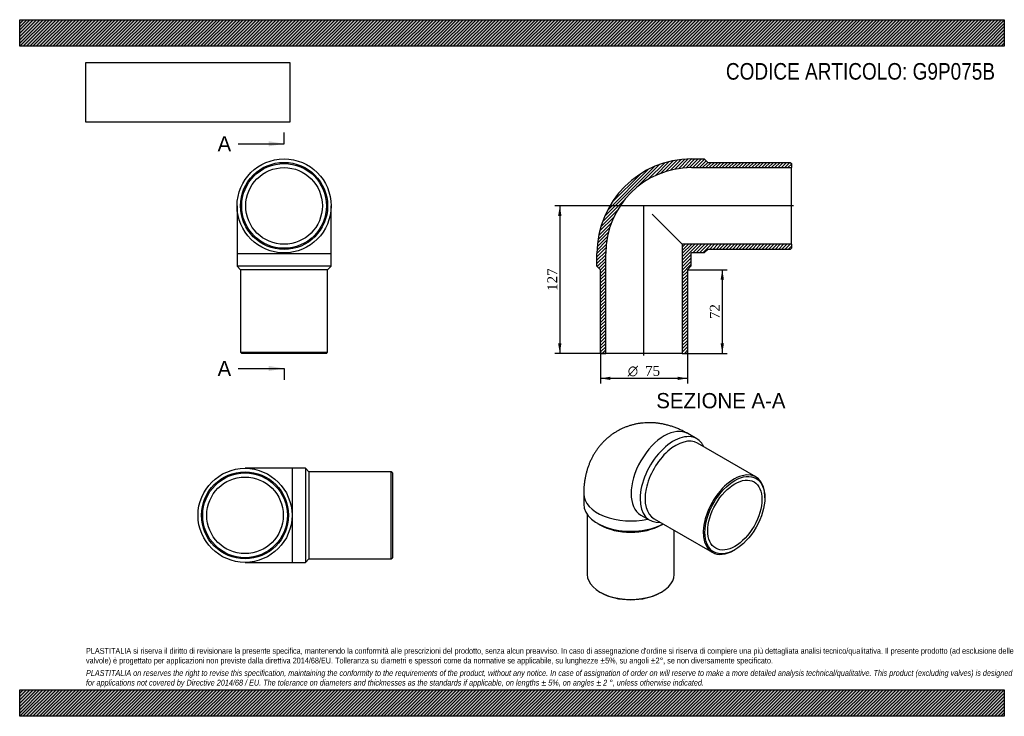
# Model space of a CAD drawing. Header units: millimetres. Extents: x 0 to 849, y 0 to 600.
import ezdxf
from ezdxf.enums import TextEntityAlignment as Align
from ezdxf.lldxf.tags import DXFTag

# ---------------------------------------------------------------- set-up
doc = ezdxf.new("R2010")
doc.units = ezdxf.units.MM
doc.header["$LTSCALE"] = 2.857143
for name, color, linetype in [('Default', 7, 'Continuous'), ('DV4_Default', 7, 'Continuous'), ('G9P075B', 7, 'Continuous')]:
    doc.layers.add(name, color=color, linetype=linetype)
doc.styles.add('SEACAD_Solid_Edge_ANSI', font='seans.ttf')
doc.styles.add('SEACAD_Solid_Edge_ANSI1_Symbols', font='semeca1.ttf')
doc.styles.add('SEACAD_Times_New_Roman', font='times.ttf')
tags = doc.linetypes.add('CENTER2', pattern=[28.575, 19.05, -3.175, 3.175, -3.175]).pattern_tags.tags
tags[10:11] = [DXFTag(74, 4), DXFTag(75, 0), DXFTag(340, '0'), DXFTag(46, 0.0), DXFTag(50, 0.0), DXFTag(44, 0.0), DXFTag(45, 0.0)]
tags[8:9] = [DXFTag(74, 4), DXFTag(75, 0), DXFTag(340, '0'), DXFTag(46, 0.0), DXFTag(50, 0.0), DXFTag(44, 0.0), DXFTag(45, 0.0)]
tags[6:7] = [DXFTag(74, 4), DXFTag(75, 0), DXFTag(340, '0'), DXFTag(46, 0.0), DXFTag(50, 0.0), DXFTag(44, 0.0), DXFTag(45, 0.0)]
tags[4:5] = [DXFTag(74, 4), DXFTag(75, 0), DXFTag(340, '0'), DXFTag(46, 0.0), DXFTag(50, 0.0), DXFTag(44, 0.0), DXFTag(45, 0.0)]
doc.dimstyles.new('ANSImm', dxfattribs={"dimtxt": 8.571429, "dimasz": 8.571429, "dimexe": 4.285714, "dimexo": 0, "dimgap": 2.142857, "dimtad": 1, "dimdsep": 46, "dimtxsty": 'SEACAD_Times_New_Roman', "dimblk1": '_SE_FILLED', "dimblk2": '_SE_FILLED', "dimsah": 1, "dimcen": 4.285714, "dimazin": 0, "dimtfac": 0.85, "dimtdec": 3, "dimtofl": 0, "dimtmove": 0, "dimatfit": 3, "dimfxl": 1, "dimarcsym": 0})
picture_1 = doc.add_image_def('image1.jpg', size_in_pixel=(4302, 1260))

# ---------------------------------------------------------------- blocks, each defined once
blk = doc.blocks.new('SE')
at = {"layer": 'G9P075B', "color": 7, "linetype": 'Continuous'}
for p, q in [((187.35, 439.61), (187.35, 398.61)), ((268.35, 398.61), (268.35, 439.61)), ((187.35, 398.61), (268.35, 398.61)), ((187.35, 398.61), (187.35, 387.61)), ((268.35, 387.61), (268.35, 398.61)), ((268.35, 387.61), (187.35, 387.61)), ((187.35, 387.61), (190.35, 384.61)), ((265.35, 384.61), (190.35, 384.61)), ((190.35, 384.61), (190.35, 313.61)), ((265.35, 384.61), (268.35, 387.61)), ((265.35, 313.61), (265.35, 384.61)), ((190.35, 313.61), (265.35, 313.61)), ((190.35, 313.61), (191.35, 312.61)), ((264.35, 312.61), (191.35, 312.61)), ((264.35, 312.61), (265.35, 313.61))]:
    blk.add_line(p, q, dxfattribs=at)
for radius in [40.5, 37.5, 36.5, 33]:
    blk.add_circle((227.85, 439.61), radius, dxfattribs=at)
blk = doc.blocks.new('SE1')
at = {"layer": 'G9P075B', "color": 7, "linetype": 'Continuous'}
for p, q in [((583.59, 239), (575.81, 243.49)), ((634.41, 206.19), (584.21, 235.17)), ((486.07, 191.68), (486.07, 182.69)), ((642.18, 188.21), (642.18, 189.02)), ((489.07, 173.86), (489.07, 122.27)), ((535.31, 173.34), (543.09, 168.85)), ((546.71, 170.22), (596.91, 141.24)), ((497.93, 166.16), (500.05, 164.93)), ((553.09, 164.93), (554.48, 165.74)), ((564.07, 122.27), (564.07, 160.2)), ((615.66, 143.09), (616.37, 143.5)), ((500.05, 106.96), (500.76, 106.56)), ((552.38, 106.56), (553.09, 106.96))]:
    blk.add_line(p, q, dxfattribs=at)
for centre, major_axis, start_param, end_param in [((555.56, 208.41), (-20.25, -35.07), 3.141593, 6.283185), ((563.34, 203.92), (20.25, 35.07), 0, 3.528909), ((565.46, 202.7), (18.75, 32.48), 0, 3.141593), ((563.34, 203.92), (20.25, 35.07), 5.895869, 6.283185), ((615.66, 173.71), (-18.75, -32.48), 2.356194, 6.283185), ((526.57, 191.68), (-40.5, 0), 6.283172, 6.283185), ((526.57, 191.68), (-40.5, 0), 0, 1.942639), ((526.57, 182.69), (40.5, 0), 3.141593, 5.472278), ((526.57, 180.24), (37.5, 0), 3.926991, 5.497787), ((615.66, 173.71), (-18.75, -32.48), 0, 0.785398), ((526.57, 122.27), (-37.5, 0), 0, 3.141593), ((526.57, 121.46), (36.5, 0), 3.926991, 5.497787)]:
    blk.add_ellipse(centre, major_axis=major_axis, ratio=0.57735, start_param=start_param, end_param=end_param, dxfattribs=at)
for major_axis in [(18.25, 31.61), (16.5, 28.58)]:
    blk.add_ellipse((616.37, 173.3), major_axis=major_axis, ratio=0.57735, dxfattribs=at)
blk.add_open_spline([(575.81, 243.49), (575.12, 243.88), (573.62, 244.73), (570.92, 246.11), (567.9, 247.49), (564.83, 248.73), (561.75, 249.81), (558.65, 250.72), (555.56, 251.47), (552.48, 252.07), (549.41, 252.5), (546.35, 252.77), (543.33, 252.89), (540.33, 252.85), (537.36, 252.65), (534.44, 252.31), (531.56, 251.82), (528.73, 251.18), (525.95, 250.41), (523.24, 249.49), (520.59, 248.44), (518.01, 247.25), (515.5, 245.94), (513.07, 244.5), (510.73, 242.94), (508.47, 241.27), (506.31, 239.48), (504.24, 237.59), (502.27, 235.59), (500.4, 233.49), (498.64, 231.3), (496.98, 229.01), (495.43, 226.64), (493.99, 224.18), (492.67, 221.64), (491.46, 219.02), (490.36, 216.32), (489.39, 213.54), (488.53, 210.69), (487.8, 207.78), (487.19, 204.79), (486.71, 201.73), (486.36, 198.61), (486.14, 195.49), (486.07, 193.09), (486.07, 191.91), (486.07, 191.68)], degree=3, knots=[0, 0, 0, 0, 0.016806, 0.043031, 0.069166, 0.095055, 0.120658, 0.145949, 0.170915, 0.195554, 0.219875, 0.243889, 0.267617, 0.291077, 0.314292, 0.337285, 0.360076, 0.382687, 0.405138, 0.427449, 0.449639, 0.471727, 0.493731, 0.515669, 0.537558, 0.559411, 0.581247, 0.603086, 0.624946, 0.646848, 0.668813, 0.690864, 0.713022, 0.735313, 0.757761, 0.780392, 0.803231, 0.826303, 0.849633, 0.873241, 0.897142, 0.921348, 0.94586, 0.970671, 0.995129, 1, 1, 1, 1], dxfattribs=at)
blk = doc.blocks.new('SE2')
at = {"layer": 'G9P075B', "color": 7, "linetype": 'Continuous'}
for p, q in [((235.2, 213.6), (194.2, 213.6)), ((235.2, 132.6), (235.2, 213.6)), ((246.2, 213.6), (235.2, 213.6)), ((246.2, 213.6), (246.2, 132.6)), ((249.2, 210.6), (246.2, 213.6)), ((249.2, 210.6), (249.2, 135.6)), ((320.2, 210.6), (249.2, 210.6)), ((320.2, 135.6), (320.2, 210.6)), ((321.2, 209.6), (320.2, 210.6)), ((321.2, 209.6), (321.2, 136.6)), ((320.2, 135.6), (321.2, 136.6)), ((194.2, 132.6), (235.2, 132.6)), ((235.2, 132.6), (246.2, 132.6)), ((246.2, 132.6), (249.2, 135.6)), ((249.2, 135.6), (320.2, 135.6))]:
    blk.add_line(p, q, dxfattribs=at)
for radius in [40.5, 37.5, 36.5, 33]:
    blk.add_circle((194.2, 173.1), radius, dxfattribs=at)
blk = doc.blocks.new('SE4')
at = {"color": 7, "linetype": 'Continuous', "style": 'SEACAD_Solid_Edge_ANSI'}
blk.add_text('A', height=13.14, dxfattribs=at).set_placement((170.54, 499.68), align=Align.TOP_LEFT)
blk = doc.blocks.new('SE5')
at = {"color": 7, "linetype": 'Continuous', "style": 'SEACAD_Solid_Edge_ANSI'}
blk.add_text('A', height=13.14, dxfattribs=at).set_placement((170.54, 306.17), align=Align.TOP_LEFT)
blk = doc.blocks.new('SEANNOT_GROUP')
at = {"linetype": 'Continuous'}
blk.add_hatch(color=7, dxfattribs=at).paths.add_polyline_path([(214.71, 490.91), (227.85, 493.11), (214.71, 495.3)])
at = {"color": 7, "linetype": 'Continuous'}
blk.add_lwpolyline([(188.42, 493.11), (227.85, 493.11)], dxfattribs=at)
blk = doc.blocks.new('SEANNOT_GROUP1')
at = {"linetype": 'Continuous'}
blk.add_hatch(color=7, dxfattribs=at).paths.add_polyline_path([(214.71, 297.4), (227.85, 299.59), (214.71, 301.79)])
at = {"color": 7, "linetype": 'Continuous'}
blk.add_lwpolyline([(188.42, 299.59), (227.85, 299.59)], dxfattribs=at)
blk = doc.blocks.new('SE3')
at = {"layer": 'Default', "color": 7, "linetype": 'CENTER2'}
for p, q in [((227.85, 493.11), (227.85, 502.96)), ((227.85, 299.59), (227.85, 289.74))]:
    blk.add_line(p, q, dxfattribs=at)
at = {"layer": 'Default', "color": 7, "linetype": 'CENTER2', "const_width": 0.0001}
blk.add_lwpolyline([(227.85, 493.11), (227.85, 299.59)], dxfattribs=at)
at = {"layer": 'Default'}
for name in ['SE4', 'SEANNOT_GROUP', 'SE5', 'SEANNOT_GROUP1']:
    blk.add_blockref(name, (0, 0), dxfattribs=at)
blk = doc.blocks.new('SE6')
at = {"layer": 'G9P075B', "linetype": 'Continuous'}
h = blk.add_hatch(dxfattribs=at)
h.set_pattern_fill('LINE', scale=0.62992, angle=45, style=0)
edge = h.paths.add_edge_path()
edge.add_line((664.04, 477.11), (593.04, 477.11))
edge.add_line((593.04, 477.11), (590.04, 480.11))
edge.add_line((590.04, 480.11), (579.04, 480.11))
edge.add_arc((579.04, 398.61), 81.5, 90, 180)
edge.add_line((497.54, 398.61), (497.54, 387.61))
edge.add_line((497.54, 387.61), (500.54, 384.61))
edge.add_line((500.54, 384.61), (500.54, 313.61))
edge.add_line((500.54, 313.61), (501.54, 312.61))
edge.add_line((501.54, 312.61), (505.04, 312.61))
edge.add_line((505.04, 312.61), (505.04, 398.61))
edge.add_arc((579.04, 398.61), 74, 90, 180, ccw=False)
edge.add_line((579.04, 472.61), (665.04, 472.61))
edge.add_line((665.04, 472.61), (665.04, 476.11))
edge.add_line((665.04, 476.11), (664.04, 477.11))
h = blk.add_hatch(dxfattribs=at)
h.set_pattern_fill('LINE', scale=0.62992, angle=45, style=0)
edge = h.paths.add_edge_path()
edge.add_line((665.04, 403.11), (665.04, 406.61))
edge.add_line((665.04, 406.61), (571.04, 406.61))
edge.add_line((571.04, 406.61), (571.04, 312.61))
edge.add_line((571.04, 312.61), (574.54, 312.61))
edge.add_line((574.54, 312.61), (575.54, 313.61))
edge.add_line((575.54, 313.61), (575.54, 384.61))
edge.add_line((575.54, 384.61), (578.54, 387.61))
edge.add_line((578.54, 387.61), (578.54, 398.61))
edge.add_arc((579.04, 398.61), 0.5, 90, 180, ccw=False)
edge.add_line((579.04, 399.11), (590.04, 399.11))
edge.add_line((590.04, 399.11), (593.04, 402.11))
edge.add_line((593.04, 402.11), (664.04, 402.11))
edge.add_line((664.04, 402.11), (665.04, 403.11))
at = {"layer": 'DV4_Default', "color": 7, "linetype": 'CENTER2'}
for p, q in [((666.79, 439.61), (537.81, 439.61)), ((538.04, 310.86), (538.04, 439.88))]:
    blk.add_line(p, q, dxfattribs=at)
at = {"layer": 'G9P075B', "color": 7, "linetype": 'Continuous'}
for p, q in [((579.04, 480.11), (590.04, 480.11)), ((590.04, 480.11), (593.04, 477.11)), ((593.04, 477.11), (664.04, 477.11)), ((664.04, 477.11), (665.04, 476.11)), ((665.04, 476.11), (665.04, 472.61)), ((579.04, 472.61), (665.04, 472.61)), ((665.04, 406.61), (665.04, 472.61)), ((545.07, 432.57), (571.04, 406.61)), ((665.04, 406.61), (571.04, 406.61)), ((571.04, 406.61), (571.04, 312.61)), ((590.04, 399.11), (579.04, 399.11)), ((593.04, 402.11), (590.04, 399.11)), ((664.04, 402.11), (593.04, 402.11)), ((665.04, 403.11), (664.04, 402.11)), ((665.04, 406.61), (665.04, 403.11)), ((497.54, 387.61), (497.54, 398.61)), ((505.04, 312.61), (505.04, 398.61)), ((578.54, 398.61), (578.54, 387.61)), ((500.54, 384.61), (497.54, 387.61)), ((500.54, 313.61), (500.54, 384.61)), ((578.54, 387.61), (575.54, 384.61)), ((575.54, 384.61), (575.54, 313.61)), ((501.54, 312.61), (500.54, 313.61)), ((501.54, 312.61), (505.04, 312.61)), ((571.04, 312.61), (505.04, 312.61)), ((571.04, 312.61), (574.54, 312.61)), ((575.54, 313.61), (574.54, 312.61))]:
    blk.add_line(p, q, dxfattribs=at)
for radius in [81.5, 74, 0.5]:
    blk.add_arc((579.04, 398.61), radius, 90, 180, dxfattribs=at)
blk = doc.blocks.new('GDimGGroup')
at = {"layer": 'Default', "linetype": 'Continuous'}
for points in [[(509.11, 289.65), (509.11, 292.5), (500.54, 291.07)], [(566.96, 289.65), (575.54, 291.07), (566.96, 292.5)]]:
    blk.add_hatch(color=7, dxfattribs=at).paths.add_polyline_path(points)
at = {"layer": 'Default', "color": 7, "linetype": 'Continuous'}
for p, q in [((500.54, 313.61), (500.54, 286.79)), ((575.54, 313.61), (575.54, 286.79)), ((575.54, 291.07), (500.54, 291.07))]:
    blk.add_line(p, q, dxfattribs=at)
for s, height, style, p in [('O', 8.57, 'SEACAD_Solid_Edge_ANSI1_Symbols', (524.08, 301.79)), ('75', 8.571, 'SEACAD_Times_New_Roman', (539, 301.79))]:
    blk.add_text(s, height=height, dxfattribs=dict(at, style=style)).set_placement(p, align=Align.TOP_LEFT)
blk = doc.blocks.new('DMBLK239')
at = {"layer": 'Default', "linetype": 'Continuous'}
for points in [[(464.05, 431.03), (466.91, 431.03), (465.48, 439.61)], [(464.05, 321.18), (465.48, 312.61), (466.91, 321.18)]]:
    blk.add_hatch(color=7, dxfattribs=at).paths.add_polyline_path(points)
at = {"layer": 'Default', "color": 7, "linetype": 'Continuous'}
for p, q in [((538.04, 439.61), (461.19, 439.61)), ((465.48, 439.61), (465.48, 312.61)), ((505.04, 312.61), (461.19, 312.61))]:
    blk.add_line(p, q, dxfattribs=at)
at = {"layer": 'Default', "color": 7, "linetype": 'Continuous', "style": 'SEACAD_Times_New_Roman'}
blk.add_text('127', height=8.571, rotation=90, dxfattribs=at).set_placement((454.76, 366.36), align=Align.TOP_LEFT)
blk = doc.blocks.new('_SE_FILLED')
at = {"color": 0}
blk.add_line((0, 0), (-1, 0), dxfattribs=at)
blk.add_solid([(0, 0), (-1, -0.1665), (-1, 0.1665), (0, 0)], dxfattribs=at)
blk = doc.blocks.new('DMBLK240')
at = {"layer": 'Default', "linetype": 'Continuous'}
for points in [[(606.94, 376.03), (605.51, 384.61), (604.08, 376.03)], [(606.94, 321.18), (604.08, 321.18), (605.51, 312.61)]]:
    blk.add_hatch(color=7, dxfattribs=at).paths.add_polyline_path(points)
at = {"layer": 'Default', "color": 7, "linetype": 'Continuous'}
for p, q in [((575.54, 384.61), (609.8, 384.61)), ((605.51, 384.61), (605.51, 312.61)), ((571.04, 312.61), (609.8, 312.61))]:
    blk.add_line(p, q, dxfattribs=at)
at = {"layer": 'Default', "color": 7, "linetype": 'Continuous', "style": 'SEACAD_Times_New_Roman'}
blk.add_text('72', height=8.571, rotation=90, dxfattribs=at).set_placement((594.8, 342.11), align=Align.TOP_LEFT)

msp = doc.modelspace()

# ---------------------------------------------------------------- hatches: boundary and pattern name
at = {"layer": 'Default', "linetype": 'Continuous'}
h = msp.add_hatch(dxfattribs=at)
h.set_pattern_fill('LINE', scale=0.629921, angle=45, style=0)
h.paths.add_polyline_path([(848.571, 577.143), (848.571, 600), (0, 600), (0, 577.143)])
for points in [[(848.571, 577.143), (848.571, 600), (0, 600), (0, 577.143)], [(848.571, 0), (848.571, 22.857), (0, 22.857), (0, 0)]]:
    msp.add_hatch(color=7, dxfattribs=at).paths.add_polyline_path(points)
h = msp.add_hatch(dxfattribs=at)
h.set_pattern_fill('LINE', scale=0.62992, angle=45, style=0)
h.paths.add_polyline_path([(848.571, 0), (848.571, 22.857), (0, 22.857), (0, 0)])

# ---------------------------------------------------------------- linework, layer by layer
at = {"layer": 'Default', "color": 7, "linetype": 'Continuous'}
for p, q in [((0, 600), (848.571, 600)), ((0, 577.143), (0, 600)), ((848.571, 600), (848.571, 577.143)), ((848.571, 577.143), (0, 577.143)), ((0, 22.857), (848.571, 22.857)), ((0, 0), (0, 22.857)), ((848.571, 22.857), (848.571, 0)), ((848.571, 0), (0, 0))]:
    msp.add_line(p, q, dxfattribs=at)

# ---------------------------------------------------------------- block references
at = {"layer": 'Default'}
for name in ['SE3', 'SE', 'SE6', 'GDimGGroup', 'SE1', 'SE2']:
    msp.add_blockref(name, (0, 0), dxfattribs=at)

# ---------------------------------------------------------------- texts
at = {"layer": 'Default', "color": 7, "linetype": 'Continuous', "style": 'SEACAD_Solid_Edge_ANSI'}
msp.add_text('SEZIONE A-A', height=13.14286, dxfattribs=at).set_placement((548.648, 278.439), align=Align.TOP_LEFT)
at = {"layer": 'Default', "attachment_point": 1}
for s, insert, char_height, width in [('{\\fArial Narrow|b0||i0||c0|p34;\\C7;\\H14.28571429;\\W1.;CODICE ARTICOLO: G9P075B}', (608.644, 562.655), 14.28571, 237.17888), ("{\\fArial Narrow|b0||i0||c0|p34;\\C7;\\H5.;\\W1.;PLASTITALIA si riserva il diritto di revisionare la presente specifica, mantenendo la conformità alle prescrizioni del prodotto, senza alcun preavviso. In caso di assegnazione d'ordine si riserva di compiere una più dettagliata analisi tecnico/qualitativa. Il presente prodotto (ad esclusione delle \\P}{\\fArial Narrow|b0||i0||c0|p34;\\C7;\\H5.;\\W1.;valvole) è progettato per applicazioni non previste dalla direttiva 2014/68/EU. Tolleranza su diametri e spessori come da normative se applicabile, su lunghezze ±5%, su angoli ±2°, se non diversamente specificato.\\P}{\\fArial Narrow|b0||i0||c0|p34;\\C7;\\H1.428571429;\\W1.;   \\P}{\\fArial Narrow|b0||i1||c0|p34;\\C7;\\H5.;\\W1.;PLASTITALIA on reserves the right to revise this specification, maintaining the conformity to the requirements of the product, without any notice. In case of assignation of order on will reserve to make a more detailed analysis technical/qualitative. This product (excluding valves) is designed \\P}{\\fArial Narrow|b0||i1||c0|p34;\\C7;\\H5.;\\W1.;for applications not covered by Directive 2014/68 / EU. The tolerance on diameters and thicknesses as the standards if applicable, on lengths ± 5%, on angles ± 2 °, unless otherwise indicated.\\P}", (57.143, 58.864), 5, 734.28571)]:
    msp.add_mtext(s, dxfattribs=dict(at, insert=insert, char_height=char_height, width=width))

# ---------------------------------------------------------------- dimensions: what is measured, and where the dimension line sits
at = {"layer": 'Default', "color": 7, "linetype": 'Continuous'}
for base, p1, p2, picture, middle in [((452.524, 326.25), (538.036, 439.605), (505.036, 312.605), 'DMBLK239', (465.478, 376.105)), ((605.51, 312.605), (575.536, 384.605), (571.036, 312.605), 'DMBLK240', (605.51, 348.605))]:
    dim = msp.add_linear_dim(base=base, p1=p1, p2=p2, angle=90, text='\\A1;<>', dimstyle='ANSImm', dxfattribs=at)
    dim.commit()
    dim.dimension.update_dxf_attribs({"geometry": picture, "text_midpoint": middle, "dimtype": 160})

# ---------------------------------------------------------------- pictures from other files: only their frames are drawn
image = msp.add_image(picture_1, insert=(57.143, 511.723), size_in_units=(175.592, 51.429))
image.dxf.flags = 7

doc.saveas('drawing.dxf')
